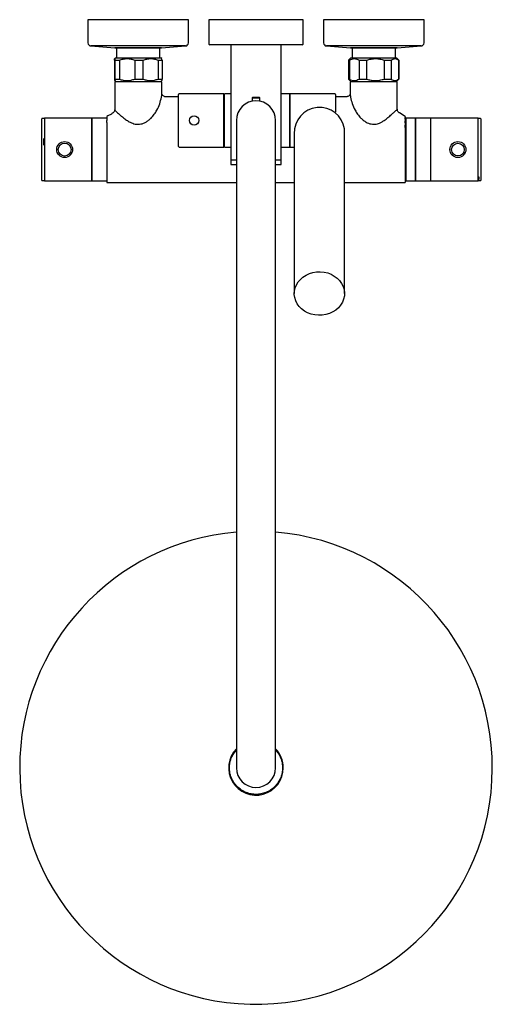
# Model space of a CAD drawing. Header units: millimetres. Extents: x 3903.557 to 3903.858, y 2651.02 to 2651.646.
import ezdxf

# ---------------------------------------------------------------- set-up
doc = ezdxf.new("R2010")
doc.units = ezdxf.units.MM
doc.layers.add('SANINDUSA', color=3, linetype='Continuous')

msp = doc.modelspace()

# ---------------------------------------------------------------- linework, layer by layer
at = {"layer": 'SANINDUSA'}
for p, q in [((3903.60019, 2651.64628), (3903.60019, 2651.63155)), ((3903.63946, 2651.64628), (3903.60019, 2651.64628)), ((3903.66419, 2651.64628), (3903.63946, 2651.64628)), ((3903.66419, 2651.63155), (3903.66419, 2651.64628)), ((3903.67719, 2651.64628), (3903.67719, 2651.63078)), ((3903.73719, 2651.64628), (3903.67719, 2651.64628)), ((3903.73719, 2651.63078), (3903.73719, 2651.64628)), ((3903.75019, 2651.64628), (3903.75019, 2651.63155)), ((3903.7744, 2651.64628), (3903.75019, 2651.64628)), ((3903.81419, 2651.64628), (3903.7744, 2651.64628)), ((3903.81419, 2651.63155), (3903.81419, 2651.64628)), ((3903.73669, 2651.63028), (3903.67769, 2651.63028)), ((3903.69119, 2651.63028), (3903.69119, 2651.55718)), ((3903.72319, 2651.55718), (3903.72319, 2651.63028)), ((3903.60205, 2651.62955), (3903.61728, 2651.62846)), ((3903.63904, 2651.62955), (3903.60205, 2651.62955)), ((3903.63558, 2651.62846), (3903.61728, 2651.62846)), ((3903.61744, 2651.62845), (3903.64694, 2651.62845)), ((3903.61834, 2651.62845), (3903.61834, 2651.62202)), ((3903.6471, 2651.62846), (3903.63558, 2651.62846)), ((3903.66234, 2651.62955), (3903.63904, 2651.62955)), ((3903.64604, 2651.62202), (3903.64604, 2651.62845)), ((3903.6471, 2651.62846), (3903.66234, 2651.62955)), ((3903.75205, 2651.62955), (3903.76728, 2651.62846)), ((3903.77485, 2651.62955), (3903.75205, 2651.62955)), ((3903.77856, 2651.62846), (3903.76728, 2651.62846)), ((3903.76744, 2651.62845), (3903.79694, 2651.62845)), ((3903.76834, 2651.62845), (3903.76834, 2651.62202)), ((3903.81234, 2651.62955), (3903.77485, 2651.62955)), ((3903.7971, 2651.62846), (3903.77856, 2651.62846)), ((3903.79604, 2651.62202), (3903.79604, 2651.62845)), ((3903.7971, 2651.62846), (3903.81234, 2651.62955)), ((3903.61703, 2651.62052), (3903.61712, 2651.62127)), ((3903.61703, 2651.62052), (3903.61703, 2651.60852)), ((3903.61769, 2651.62202), (3903.61719, 2651.62152)), ((3903.61736, 2651.62052), (3903.62018, 2651.62052)), ((3903.61736, 2651.62052), (3903.61736, 2651.60852)), ((3903.61769, 2651.62202), (3903.64669, 2651.62202)), ((3903.62018, 2651.62052), (3903.62018, 2651.60852)), ((3903.62999, 2651.62052), (3903.63534, 2651.62052)), ((3903.62999, 2651.62052), (3903.62999, 2651.60852)), ((3903.63534, 2651.60852), (3903.63534, 2651.62052)), ((3903.64481, 2651.62052), (3903.64735, 2651.62052)), ((3903.64481, 2651.62052), (3903.64481, 2651.60852)), ((3903.6472, 2651.62152), (3903.64669, 2651.62202)), ((3903.64735, 2651.62052), (3903.64735, 2651.60852)), ((3903.76769, 2651.62202), (3903.76619, 2651.62052)), ((3903.76619, 2651.62052), (3903.76619, 2651.60852)), ((3903.76619, 2651.62052), (3903.76664, 2651.62052)), ((3903.76664, 2651.62052), (3903.76664, 2651.60852)), ((3903.76769, 2651.62202), (3903.79669, 2651.62202)), ((3903.77287, 2651.62052), (3903.77768, 2651.62052)), ((3903.77287, 2651.62052), (3903.77287, 2651.60852)), ((3903.77768, 2651.60852), (3903.77768, 2651.62052)), ((3903.78879, 2651.62052), (3903.79323, 2651.62052)), ((3903.78879, 2651.62052), (3903.78879, 2651.60852)), ((3903.79323, 2651.62052), (3903.79323, 2651.60852)), ((3903.79819, 2651.62052), (3903.79669, 2651.62202)), ((3903.79811, 2651.62052), (3903.79819, 2651.62052)), ((3903.79811, 2651.62052), (3903.79811, 2651.60852)), ((3903.79819, 2651.60852), (3903.79819, 2651.62052)), ((3903.61719, 2651.60753), (3903.61769, 2651.60702)), ((3903.61719, 2651.60664), (3903.61719, 2651.58908)), ((3903.64719, 2651.60664), (3903.61719, 2651.60664)), ((3903.61736, 2651.60852), (3903.62018, 2651.60852)), ((3903.61769, 2651.60702), (3903.64669, 2651.60702)), ((3903.62219, 2651.60702), (3903.62219, 2651.60664)), ((3903.62999, 2651.60852), (3903.63534, 2651.60852)), ((3903.64219, 2651.60664), (3903.64219, 2651.60702)), ((3903.64481, 2651.60852), (3903.64735, 2651.60852)), ((3903.64669, 2651.60702), (3903.6472, 2651.60753)), ((3903.64719, 2651.5992), (3903.64719, 2651.60664)), ((3903.76619, 2651.60852), (3903.76769, 2651.60702)), ((3903.76619, 2651.60852), (3903.76664, 2651.60852)), ((3903.76719, 2651.60664), (3903.76719, 2651.59915)), ((3903.79719, 2651.60664), (3903.76719, 2651.60664)), ((3903.76769, 2651.60702), (3903.79669, 2651.60702)), ((3903.77219, 2651.60702), (3903.77219, 2651.60664)), ((3903.77287, 2651.60852), (3903.77768, 2651.60852)), ((3903.78879, 2651.60852), (3903.79323, 2651.60852)), ((3903.79219, 2651.60664), (3903.79219, 2651.60702)), ((3903.79669, 2651.60702), (3903.79819, 2651.60852)), ((3903.79719, 2651.58941), (3903.79719, 2651.60664)), ((3903.79811, 2651.60852), (3903.79819, 2651.60852)), ((3903.64716, 2651.5992), (3903.64715, 2651.59927)), ((3903.65781, 2651.56568), (3903.65781, 2651.59868)), ((3903.68681, 2651.59918), (3903.65831, 2651.59918)), ((3903.68681, 2651.56518), (3903.68681, 2651.59918)), ((3903.69119, 2651.59918), (3903.68706, 2651.59918)), ((3903.68706, 2651.56518), (3903.68706, 2651.59918)), ((3903.72856, 2651.59918), (3903.72319, 2651.59918)), ((3903.72856, 2651.59918), (3903.72856, 2651.5969)), ((3903.75731, 2651.59918), (3903.72881, 2651.59918)), ((3903.72881, 2651.59918), (3903.72881, 2651.5969)), ((3903.75781, 2651.59868), (3903.75781, 2651.5874)), ((3903.76724, 2651.59928), (3903.76724, 2651.59915)), ((3903.65781, 2651.59725), (3903.64954, 2651.59725)), ((3903.68706, 2651.59824), (3903.68681, 2651.59824)), ((3903.70514, 2651.59692), (3903.70469, 2651.59666)), ((3903.70469, 2651.59666), (3903.70469, 2651.59443)), ((3903.70469, 2651.59666), (3903.70969, 2651.59666)), ((3903.70514, 2651.59692), (3903.70925, 2651.59692)), ((3903.70969, 2651.59666), (3903.70925, 2651.59692)), ((3903.70969, 2651.59443), (3903.70969, 2651.59666)), ((3903.72881, 2651.5978), (3903.72856, 2651.5978)), ((3903.72856, 2651.5969), (3903.72856, 2651.56518)), ((3903.72881, 2651.5969), (3903.72881, 2651.56518)), ((3903.76477, 2651.59725), (3903.75781, 2651.59725)), ((3903.80219, 2651.58464), (3903.79856, 2651.58693)), ((3903.57085, 2651.56852), (3903.57085, 2651.58327)), ((3903.57244, 2651.58337), (3903.57095, 2651.58337)), ((3903.60264, 2651.58364), (3903.57244, 2651.58364)), ((3903.57244, 2651.58364), (3903.57244, 2651.56364)), ((3903.61219, 2651.58364), (3903.60264, 2651.58364)), ((3903.60264, 2651.58364), (3903.60264, 2651.56364)), ((3903.60264, 2651.57712), (3903.60264, 2651.58364)), ((3903.61219, 2651.58076), (3903.61219, 2651.58203)), ((3903.61219, 2651.58076), (3903.61219, 2651.57921)), ((3903.69469, 2651.58218), (3903.69469, 2651.54218)), ((3903.71969, 2651.54218), (3903.71969, 2651.58218)), ((3903.80219, 2651.58464), (3903.80219, 2651.58408)), ((3903.80219, 2651.583), (3903.80219, 2651.58408)), ((3903.80219, 2651.583), (3903.80219, 2651.58197)), ((3903.80219, 2651.58064), (3903.80219, 2651.58197)), ((3903.80219, 2651.58064), (3903.80219, 2651.57925)), ((3903.80849, 2651.58364), (3903.80269, 2651.58364)), ((3903.80269, 2651.58364), (3903.80269, 2651.54516)), ((3903.80849, 2651.58364), (3903.80849, 2651.54516)), ((3903.81839, 2651.58364), (3903.80869, 2651.58364)), ((3903.80869, 2651.58364), (3903.80869, 2651.54516)), ((3903.81839, 2651.58364), (3903.81839, 2651.54516)), ((3903.81849, 2651.58172), (3903.81839, 2651.58172)), ((3903.84869, 2651.58364), (3903.81849, 2651.58364)), ((3903.81849, 2651.56364), (3903.81849, 2651.58364)), ((3903.84869, 2651.56364), (3903.84869, 2651.58364)), ((3903.85018, 2651.58337), (3903.84869, 2651.58337)), ((3903.85028, 2651.58327), (3903.85028, 2651.54551)), ((3903.60264, 2651.54364), (3903.60264, 2651.57712)), ((3903.61219, 2651.57921), (3903.61219, 2651.57697)), ((3903.61219, 2651.57697), (3903.61219, 2651.57642)), ((3903.61219, 2651.57642), (3903.61219, 2651.54264)), ((3903.73156, 2651.57368), (3903.73156, 2651.47201)), ((3903.76356, 2651.47201), (3903.76356, 2651.57676)), ((3903.80219, 2651.57758), (3903.80219, 2651.57925)), ((3903.80269, 2651.57864), (3903.80219, 2651.57864)), ((3903.80219, 2651.57758), (3903.80219, 2651.57593)), ((3903.80219, 2651.57593), (3903.80219, 2651.57567)), ((3903.80219, 2651.57567), (3903.80219, 2651.57242)), ((3903.57085, 2651.54402), (3903.57085, 2651.56852)), ((3903.57185, 2651.57021), (3903.57185, 2651.56685)), ((3903.80219, 2651.57242), (3903.80219, 2651.54264)), ((3903.80869, 2651.57054), (3903.80849, 2651.57054)), ((3903.81849, 2651.57161), (3903.81839, 2651.57161)), ((3903.81849, 2651.56985), (3903.81839, 2651.56985)), ((3903.81849, 2651.56966), (3903.81839, 2651.56966)), ((3903.57244, 2651.56364), (3903.57244, 2651.54364)), ((3903.60264, 2651.56364), (3903.60264, 2651.54364)), ((3903.65831, 2651.56518), (3903.68681, 2651.56518)), ((3903.68681, 2651.56613), (3903.68706, 2651.56613)), ((3903.68706, 2651.56518), (3903.69119, 2651.56518)), ((3903.72319, 2651.56518), (3903.72856, 2651.56518)), ((3903.72856, 2651.56656), (3903.72881, 2651.56656)), ((3903.72881, 2651.56518), (3903.73156, 2651.56518)), ((3903.81849, 2651.54364), (3903.81849, 2651.56364)), ((3903.84869, 2651.54364), (3903.84869, 2651.56364)), ((3903.69119, 2651.55718), (3903.69119, 2651.55418)), ((3903.69119, 2651.55718), (3903.69469, 2651.55718)), ((3903.71969, 2651.55718), (3903.72319, 2651.55718)), ((3903.72319, 2651.55418), (3903.72319, 2651.55718)), ((3903.80849, 2651.55674), (3903.80869, 2651.55674)), ((3903.69119, 2651.55418), (3903.69469, 2651.55418)), ((3903.71969, 2651.55418), (3903.72319, 2651.55418)), ((3903.80219, 2651.54864), (3903.80269, 2651.54864)), ((3903.57095, 2651.54392), (3903.57244, 2651.54392)), ((3903.57244, 2651.54364), (3903.60264, 2651.54364)), ((3903.60264, 2651.54364), (3903.61219, 2651.54364)), ((3903.61219, 2651.54264), (3903.69469, 2651.54264)), ((3903.69469, 2651.54218), (3903.69469, 2651.21018)), ((3903.71969, 2651.54264), (3903.73156, 2651.54264)), ((3903.71969, 2651.21018), (3903.71969, 2651.54218)), ((3903.76356, 2651.54264), (3903.80219, 2651.54264)), ((3903.80269, 2651.54516), (3903.80269, 2651.54364)), ((3903.80269, 2651.54364), (3903.80849, 2651.54364)), ((3903.80849, 2651.54516), (3903.80849, 2651.54364)), ((3903.80869, 2651.54516), (3903.80869, 2651.54364)), ((3903.80869, 2651.54364), (3903.81839, 2651.54364)), ((3903.81839, 2651.54557), (3903.81849, 2651.54557)), ((3903.81839, 2651.54516), (3903.81839, 2651.54364)), ((3903.81849, 2651.54364), (3903.84869, 2651.54364)), ((3903.84869, 2651.54392), (3903.85018, 2651.54392)), ((3903.84928, 2651.54482), (3903.84928, 2651.54614)), ((3903.85028, 2651.54551), (3903.85028, 2651.54402)), ((3903.69469, 2651.21018), (3903.69469, 2651.17018)), ((3903.71969, 2651.17018), (3903.71969, 2651.21018))]:
    msp.add_line(p, q, dxfattribs=at)
at = {"layer": 'SANINDUSA', "flags": 128}
for points in [[(3903.73156, 2651.47201), (3903.73166, 2651.47356), (3903.7321, 2651.4756), (3903.73289, 2651.47755), (3903.73401, 2651.47938), (3903.73543, 2651.48105), (3903.73712, 2651.48251), (3903.73904, 2651.48374), (3903.74116, 2651.48471), (3903.74341, 2651.4854), (3903.74576, 2651.48578), (3903.74815, 2651.48586), (3903.75053, 2651.48563), (3903.75284, 2651.48509), (3903.75503, 2651.48427), (3903.75706, 2651.48316), (3903.75887, 2651.48181), (3903.76043, 2651.48024), (3903.7617, 2651.47849), (3903.76266, 2651.47659), (3903.76328, 2651.47459), (3903.76355, 2651.47253), (3903.76356, 2651.47201)], [(3903.74696, 2651.45817), (3903.74459, 2651.4584), (3903.74228, 2651.45893), (3903.74009, 2651.45976), (3903.73806, 2651.46086), (3903.73625, 2651.46221), (3903.73469, 2651.46378), (3903.73341, 2651.46554), (3903.73246, 2651.46743), (3903.73184, 2651.46943), (3903.73157, 2651.47149), (3903.73156, 2651.47201)], [(3903.76356, 2651.47201), (3903.76346, 2651.47047), (3903.76301, 2651.46843), (3903.76222, 2651.46648), (3903.76111, 2651.46464), (3903.75969, 2651.46298), (3903.758, 2651.46151), (3903.75607, 2651.46028), (3903.75396, 2651.45931), (3903.7517, 2651.45863), (3903.74935, 2651.45824), (3903.74696, 2651.45817)]]:
    msp.add_lwpolyline(points, dxfattribs=at)
at = {"layer": 'SANINDUSA'}
for centre, radius in [((3903.66781, 2651.58218), 0.003), ((3903.58534, 2651.56364), 0.00507), ((3903.58534, 2651.56364), 0.00413), ((3903.83579, 2651.56364), 0.00507), ((3903.83579, 2651.56364), 0.004)]:
    msp.add_circle(centre, radius, dxfattribs=at)
for centre, radius, start, end in [((3903.60219, 2651.63155), 0.002, 180, 265.88915), ((3903.66219, 2651.63155), 0.002, 274.11085, 0), ((3903.67769, 2651.63078), 0.0005, 180, 270), ((3903.73669, 2651.63078), 0.0005, 270, 0), ((3903.75219, 2651.63155), 0.002, 180, 265.88915), ((3903.81219, 2651.63155), 0.002, 274.11085, 0), ((3903.61744, 2651.6307), 0.00225, 265.88915, 270), ((3903.64694, 2651.6307), 0.00225, 270, 274.11085), ((3903.76744, 2651.6307), 0.00225, 265.88915, 270), ((3903.79694, 2651.6307), 0.00225, 270, 274.11085), ((3903.65831, 2651.59868), 0.0005, 90, 180), ((3903.75731, 2651.59868), 0.0005, 0, 90), ((3903.70719, 2651.58218), 0.0125, 0, 180), ((3903.74764, 2651.5744), 0.0161, 8.4372, 182.56531), ((3903.57095, 2651.58327), 0.0001, 90, 180), ((3903.85018, 2651.58327), 0.0001, 0, 90), ((3903.65831, 2651.56568), 0.0005, 180, 270), ((3903.57095, 2651.54402), 0.0001, 180, 270), ((3903.85018, 2651.54402), 0.0001, 270, 0), ((3903.70719, 2651.17018), 0.1505, 94.76427, 180.20534), ((3903.70719, 2651.17018), 0.1505, 180.20534, 85.23573), ((3903.70719, 2651.17018), 0.0174, 135.92178, 0.20534), ((3903.70719, 2651.17018), 0.0174, 0.20534, 44.07822), ((3903.70719, 2651.17018), 0.0125, 180, 0)]:
    msp.add_arc(centre, radius, start, end, dxfattribs=at)
for centre, major_axis, ratio, start_param, end_param in [((3903.57012, 2651.56364), (0.01957, 0.01957), 0.126316, 1.327256, 1.357327), ((3903.57012, 2651.56364), (0.01751, 0.01751), 0.126316, 1.31332, 1.346972), ((3903.57012, 2651.56364), (-0.01957, 0.01957), 0.126316, 4.720149, 4.75022), ((3903.85101, 2651.56364), (-0.0164, 0.0164), 0.668832, 2.042406, 2.072477), ((3903.85101, 2651.56364), (0.0164, 0.0164), 0.668832, 4.004999, 4.03507)]:
    msp.add_ellipse(centre, major_axis=major_axis, ratio=ratio, start_param=start_param, end_param=end_param, dxfattribs=at)
for points, knots in [([(3903.61719, 2651.62147), (3903.61719, 2651.62149), (3903.61722, 2651.6216), (3903.61729, 2651.62131), (3903.61734, 2651.62079), (3903.61736, 2651.62052)], [0, 0, 0, 0, 0.1037118, 0.5455989, 1, 1, 1, 1]), ([(3903.62018, 2651.62052), (3903.62099, 2651.6208), (3903.62265, 2651.62138), (3903.62517, 2651.6216), (3903.62766, 2651.62133), (3903.6292, 2651.62079), (3903.62999, 2651.62052)], [0, 0, 0, 0, 0.25479, 0.517024, 0.75514, 1, 1, 1, 1]), ([(3903.63534, 2651.62052), (3903.63613, 2651.6208), (3903.63772, 2651.62138), (3903.64016, 2651.6216), (3903.64257, 2651.62133), (3903.64406, 2651.62079), (3903.64481, 2651.62052)], [0, 0, 0, 0, 0.25479, 0.517024, 0.75514, 1, 1, 1, 1]), ([(3903.64735, 2651.62052), (3903.64732, 2651.62082), (3903.64727, 2651.62135), (3903.64722, 2651.62143), (3903.6472, 2651.62147)], [0, 0, 0, 0, 0.552525, 1, 1, 1, 1]), ([(3903.76664, 2651.62052), (3903.76716, 2651.6208), (3903.76821, 2651.62138), (3903.76981, 2651.6216), (3903.77139, 2651.62133), (3903.77237, 2651.62079), (3903.77287, 2651.62052)], [0, 0, 0, 0, 0.25479, 0.517024, 0.75514, 1, 1, 1, 1]), ([(3903.77768, 2651.62052), (3903.7786, 2651.6208), (3903.78048, 2651.62138), (3903.78334, 2651.6216), (3903.78616, 2651.62133), (3903.7879, 2651.62079), (3903.78879, 2651.62052)], [0, 0, 0, 0, 0.25479, 0.517024, 0.75514, 1, 1, 1, 1]), ([(3903.79323, 2651.62052), (3903.79364, 2651.6208), (3903.79446, 2651.62138), (3903.79572, 2651.6216), (3903.79696, 2651.62133), (3903.79773, 2651.62079), (3903.79811, 2651.62052)], [0, 0, 0, 0, 0.25479, 0.517024, 0.75514, 1, 1, 1, 1]), ([(3903.61703, 2651.60852), (3903.61706, 2651.60824), (3903.61712, 2651.60767), (3903.6172, 2651.60744), (3903.61729, 2651.60771), (3903.61734, 2651.60825), (3903.61736, 2651.60852)], [0, 0, 0, 0, 0.25479, 0.517024, 0.75514, 1, 1, 1, 1]), ([(3903.62018, 2651.60852), (3903.62099, 2651.60824), (3903.62265, 2651.60767), (3903.62517, 2651.60744), (3903.62766, 2651.60771), (3903.6292, 2651.60825), (3903.62999, 2651.60852)], [0, 0, 0, 0, 0.25479, 0.517024, 0.75514, 1, 1, 1, 1]), ([(3903.63534, 2651.60852), (3903.63613, 2651.60824), (3903.63772, 2651.60767), (3903.64016, 2651.60744), (3903.64257, 2651.60771), (3903.64406, 2651.60825), (3903.64481, 2651.60852)], [0, 0, 0, 0, 0.25479, 0.517024, 0.75514, 1, 1, 1, 1]), ([(3903.64735, 2651.60852), (3903.64732, 2651.60823), (3903.64727, 2651.60769), (3903.64722, 2651.60761), (3903.6472, 2651.60758)], [0, 0, 0, 0, 0.552525, 1, 1, 1, 1]), ([(3903.76664, 2651.60852), (3903.76716, 2651.60824), (3903.76821, 2651.60767), (3903.76981, 2651.60744), (3903.77139, 2651.60771), (3903.77237, 2651.60825), (3903.77287, 2651.60852)], [0, 0, 0, 0, 0.25479, 0.517024, 0.75514, 1, 1, 1, 1]), ([(3903.77768, 2651.60852), (3903.7786, 2651.60824), (3903.78048, 2651.60767), (3903.78334, 2651.60744), (3903.78616, 2651.60771), (3903.7879, 2651.60825), (3903.78879, 2651.60852)], [0, 0, 0, 0, 0.25479, 0.517024, 0.75514, 1, 1, 1, 1]), ([(3903.79323, 2651.60852), (3903.79364, 2651.60824), (3903.79446, 2651.60767), (3903.79572, 2651.60744), (3903.79696, 2651.60771), (3903.79773, 2651.60825), (3903.79811, 2651.60852)], [0, 0, 0, 0, 0.2547899, 0.5170236, 0.7551402, 1, 1, 1, 1]), ([(3903.64694, 2651.59703), (3903.64709, 2651.59783), (3903.64725, 2651.59874), (3903.64717, 2651.59915), (3903.64716, 2651.5992)], [0, 0, 0, 0, 0.87099, 1, 1, 1, 1]), ([(3903.64956, 2651.59725), (3903.64955, 2651.59725), (3903.64937, 2651.59723), (3903.6488, 2651.59735), (3903.64807, 2651.59774), (3903.64751, 2651.59835), (3903.64726, 2651.59891), (3903.64719, 2651.59924), (3903.64719, 2651.59926), (3903.64719, 2651.59927)], [0, 0, 0, 0, 0.006671, 0.185671, 0.377684, 0.573389, 0.732145, 0.873547, 1, 1, 1, 1]), ([(3903.76719, 2651.59928), (3903.76719, 2651.59927), (3903.76719, 2651.59924), (3903.7671, 2651.59882), (3903.76679, 2651.59822), (3903.76616, 2651.59762), (3903.7654, 2651.59728), (3903.76496, 2651.59727), (3903.76478, 2651.59726)], [0, 0, 0, 0, 0.12827, 0.274033, 0.461388, 0.651987, 0.854938, 1, 1, 1, 1]), ([(3903.76724, 2651.59915), (3903.76723, 2651.59891), (3903.76722, 2651.59838), (3903.76736, 2651.59751), (3903.76744, 2651.59703)], [0, 0, 0, 0, 0.454818, 1, 1, 1, 1]), ([(3903.63218, 2651.57975), (3903.63276, 2651.57978), (3903.63389, 2651.57984), (3903.63553, 2651.58033), (3903.6372, 2651.5811), (3903.63886, 2651.58222), (3903.64071, 2651.58389), (3903.64251, 2651.58605), (3903.64441, 2651.5891), (3903.64606, 2651.5928), (3903.64665, 2651.59561), (3903.64694, 2651.59703)], [0, 0, 0, 0, 0.0622228, 0.122433, 0.1847141, 0.266657, 0.3506966, 0.4766327, 0.6051504, 0.8001557, 1, 1, 1, 1]), ([(3903.76744, 2651.59703), (3903.76773, 2651.59564), (3903.76831, 2651.59284), (3903.76995, 2651.58915), (3903.77187, 2651.58607), (3903.77365, 2651.58392), (3903.77551, 2651.58223), (3903.77716, 2651.58111), (3903.77884, 2651.58033), (3903.78047, 2651.57985), (3903.78162, 2651.57978), (3903.78219, 2651.57975)], [0, 0, 0, 0, 0.1951937, 0.3950571, 0.5212543, 0.6496435, 0.7318035, 0.8157116, 0.8760719, 0.9382657, 1, 1, 1, 1]), ([(3903.61582, 2651.58673), (3903.61558, 2651.58657), (3903.61434, 2651.5858), (3903.61315, 2651.58516), (3903.61219, 2651.58464)], [0, 0, 0, 0, 0.201599, 1, 1, 1, 1]), ([(3903.61719, 2651.58908), (3903.6172, 2651.58882), (3903.61717, 2651.58824), (3903.61672, 2651.58745), (3903.61622, 2651.58698), (3903.61598, 2651.58686), (3903.61582, 2651.58673)], [0, 0, 0, 0, 0.29259, 0.627623, 0.918591, 1, 1, 1, 1]), ([(3903.61719, 2651.58908), (3903.6172, 2651.58901), (3903.61724, 2651.58879), (3903.6177, 2651.58827), (3903.61852, 2651.58751), (3903.61956, 2651.58658), (3903.6209, 2651.58541), (3903.62255, 2651.58401), (3903.62465, 2651.58239), (3903.62672, 2651.58113), (3903.62864, 2651.58031), (3903.63034, 2651.57982), (3903.63155, 2651.57978), (3903.63218, 2651.57975)], [0, 0, 0, 0, 0.072318, 0.167739, 0.264504, 0.361332, 0.439102, 0.55734, 0.674874, 0.792155, 0.859599, 0.926907, 1, 1, 1, 1]), ([(3903.78219, 2651.57975), (3903.7822, 2651.57975), (3903.78324, 2651.57974), (3903.78501, 2651.58006), (3903.78719, 2651.58106), (3903.78921, 2651.58234), (3903.79132, 2651.58404), (3903.79325, 2651.58576), (3903.79481, 2651.58716), (3903.79589, 2651.58812), (3903.79665, 2651.58884), (3903.797, 2651.58919), (3903.79717, 2651.58937), (3903.79718, 2651.58939), (3903.79719, 2651.58941)], [0, 0, 0, 0, 0.000518, 0.122695, 0.20471, 0.289251, 0.420405, 0.554957, 0.655439, 0.75873, 0.840433, 0.924375, 0.959673, 1, 1, 1, 1]), ([(3903.79859, 2651.58691), (3903.79846, 2651.58699), (3903.79807, 2651.58721), (3903.79758, 2651.58784), (3903.79722, 2651.58863), (3903.79719, 2651.58918), (3903.79719, 2651.58941)], [0, 0, 0, 0, 0.146564, 0.451822, 0.776568, 1, 1, 1, 1]), ([(3903.69029, 2651.17012), (3903.69034, 2651.17115), (3903.69045, 2651.17328), (3903.69139, 2651.17642), (3903.69277, 2651.17925), (3903.6941, 2651.18079), (3903.69469, 2651.18146)], [0, 0, 0, 0, 0.248161, 0.511188, 0.785149, 1, 1, 1, 1]), ([(3903.71969, 2651.18145), (3903.72026, 2651.18081), (3903.72157, 2651.17932), (3903.72295, 2651.17653), (3903.72392, 2651.1734), (3903.72403, 2651.17127), (3903.72409, 2651.17024)], [0, 0, 0, 0, 0.206681, 0.483493, 0.749256, 1, 1, 1, 1]), ([(3903.72409, 2651.17024), (3903.72404, 2651.16921), (3903.72394, 2651.16709), (3903.72301, 2651.16393), (3903.72146, 2651.1609), (3903.71927, 2651.15819), (3903.71658, 2651.15598), (3903.71355, 2651.1544), (3903.71041, 2651.15349), (3903.70725, 2651.15319), (3903.7041, 2651.15346), (3903.70094, 2651.15436), (3903.69791, 2651.15592), (3903.6952, 2651.1581), (3903.69299, 2651.1608), (3903.69142, 2651.16382), (3903.69047, 2651.16697), (3903.69035, 2651.16909), (3903.69029, 2651.17012)], [0, 0, 0, 0, 0.058258, 0.120006, 0.18432, 0.25, 0.31568, 0.379994, 0.441742, 0.5, 0.558258, 0.620006, 0.68432, 0.75, 0.81568, 0.879994, 0.941742, 1, 1, 1, 1])]:
    msp.add_open_spline(points, degree=3, knots=knots, dxfattribs=at)
msp.add_open_spline([(3903.61219, 2651.58464), (3903.61219, 2651.58411), (3903.61219, 2651.58362), (3903.61219, 2651.58256), (3903.61219, 2651.58203)], degree=3, dxfattribs=at)

doc.saveas('drawing.dxf')
